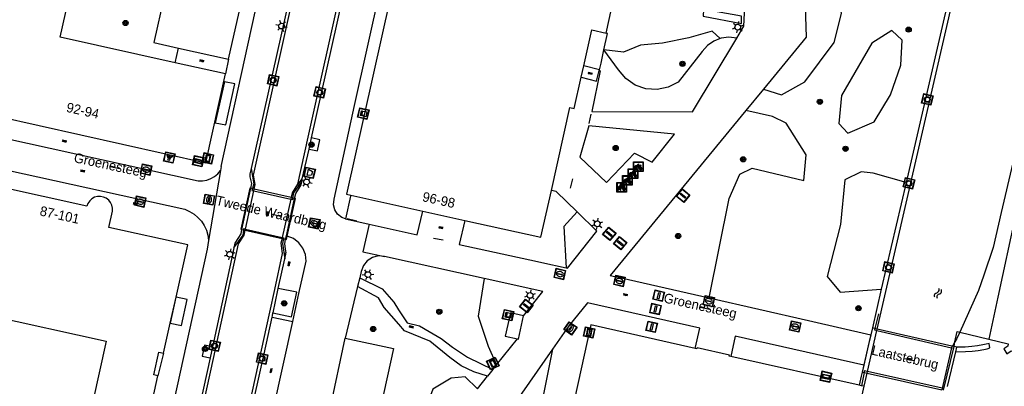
# Model space of a CAD drawing. Header units: metres. Extents: x 93870 to 95789, y 463036 to 464040.
# Tile 126 of 256: x 94387 to 94489, y 463608 to 463646. Entities that reach past the tile are written whole.
import ezdxf
from ezdxf.enums import TextEntityAlignment as Align

# ---------------------------------------------------------------- set-up
doc = ezdxf.new("R2010")
doc.units = ezdxf.units.M
doc.header["$LTSCALE"] = 25.4
for name, color, linetype in [('B_BEBOUWINGSGRENS_0', 1, 'Continuous'), ('B_OPSTAL_0', 1, 'Continuous'), ('G_GRENS_ALGEMEEN_0', 7, 'Continuous'), ('K_KUNSTWERKGRENS_0', 1, 'Continuous'), ('K_KUNSTWERKGRENS_1', 1, 'Continuous'), ('Q_BALUSTRADE_LIJN_1', 193, 'Continuous'), ('Q_BOOM_0', 3, 'Continuous'), ('Q_BRANDKRAAN_0', 5, 'Continuous'), ('Q_CAI-KAST_0', 10, 'Continuous'), ('Q_DAMWAND_0', 6, 'Continuous'), ('Q_FIETSENREK_0', 6, 'Continuous'), ('Q_INFORMATIEBORD_0', 7, 'Continuous'), ('Q_INSPECTIE_OF_RIOOLPUT_0', 253, 'Continuous'), ('Q_KOLK_0', 254, 'Continuous'), ('Q_LICHTMAST_0', 2, 'Continuous'), ('Q_LICHTPUNT_1', 7, 'Continuous'), ('Q_LIJNAFWATERING_LIJN_0', 7, 'Continuous'), ('Q_MEERRING_0', 7, 'Continuous'), ('Q_STRAATNAAMBORD_0', 7, 'Continuous'), ('Q_VERKEERSBORDPAAL_0', 40, 'Continuous'), ('Q_ZAND_ZOUTBAK_0', 7, 'Continuous'), ('S_GBKN_SYMBOOL_OV_GROOT_0', 7, 'Continuous'), ('S_GBKN_SYMBOOL_OV_GROOT_1', 7, 'Continuous'), ('S_GBKN_SYMBOOL_WATER_0', 7, 'Continuous'), ('T_CULTUURGRENS_0', 76, 'Continuous'), ('T_HEK_0', 57, 'Continuous'), ('T_HEK_LIJN_0', 6, 'Continuous'), ('T_MUUR_30CM_0', 10, 'Continuous'), ('V_WEGGRENS_0', 7, 'Continuous'), ('W_KADEMUUR_30CM_0', 10, 'Continuous'), ('W_WATERGRENS_0', 5, 'Continuous'), ('Z_GBKN_HUISNUMMER_0', 252, 'Continuous'), ('Z_KUNSTWERKNAAM_1', 252, 'Continuous'), ('Z_STRAATNAAM_0', 252, 'Continuous')]:
    doc.layers.add(name, color=color, linetype=linetype)
doc.layers.add('Q_AFSLUITPAAL_0', color=7, linetype='Continuous', true_color=0xf86a3a)
doc.layers.add('Q_PAAL_STEEN_0', color=7, linetype='Continuous', true_color=0xa97373)

# ---------------------------------------------------------------- blocks, each defined once
blk = doc.blocks.new('Q_ZAND_ZOUTBAK')
for points in [[(-0.5, 0.5), (0.5, 0.5), (0.5, -0.5), (-0.5, -0.5)], [(-0.34, 0.2), (0.33, 0.2), (0.19, -0.25), (-0.2, -0.25)]]:
    blk.add_lwpolyline(points, close=True)
blk.add_lwpolyline([(-0.44, 0.46), (0.44, 0.46, -0.414214), (0.46, 0.44), (0.46, -0.44, -0.414214), (0.44, -0.46), (-0.44, -0.46, -0.414214), (-0.46, -0.44), (-0.46, 0.44), (-0.46, 0.44), (-0.46, 0.45), (-0.46, 0.45), (-0.46, 0.45), (-0.46, 0.45), (-0.46, 0.45), (-0.46, 0.45), (-0.46, 0.46), (-0.46, 0.46), (-0.46, 0.46), (-0.45, 0.46), (-0.45, 0.46), (-0.45, 0.46), (-0.45, 0.46), (-0.45, 0.46), (-0.45, 0.46), (-0.44, 0.46), (-0.44, 0.46)], format="xyb")
blk = doc.blocks.new('Q_INFORMATIEBORD')
for points in [[(-0.5, 0.5), (0.5, 0.5), (0.5, -0.5), (-0.5, -0.5)], [(-0.37, 0.22), (0.36, 0.22), (0.36, -0.21), (-0.37, -0.21)]]:
    blk.add_lwpolyline(points, close=True)
for points in [[(-0.44, 0.46), (0.44, 0.46, -0.414214), (0.46, 0.44), (0.46, -0.44, -0.414214), (0.44, -0.46), (-0.44, -0.46, -0.414214), (-0.46, -0.44), (-0.46, 0.44), (-0.46, 0.44), (-0.46, 0.45), (-0.46, 0.45), (-0.46, 0.45), (-0.46, 0.45), (-0.46, 0.45), (-0.46, 0.45), (-0.46, 0.46), (-0.46, 0.46), (-0.46, 0.46), (-0.45, 0.46), (-0.45, 0.46), (-0.45, 0.46), (-0.45, 0.46), (-0.45, 0.46), (-0.45, 0.46), (-0.44, 0.46), (-0.44, 0.46)], [(-0.29, 0.16), (0.28, 0.16, -0.414214), (0.3, 0.14), (0.3, -0.13, -0.414214), (0.28, -0.16), (-0.29, -0.16, -0.414214), (-0.31, -0.13), (-0.31, 0.14), (-0.31, 0.14), (-0.31, 0.14), (-0.31, 0.14), (-0.31, 0.15), (-0.31, 0.15), (-0.31, 0.15), (-0.3, 0.15), (-0.3, 0.15), (-0.3, 0.15), (-0.3, 0.16), (-0.3, 0.16), (-0.3, 0.16), (-0.3, 0.16), (-0.29, 0.16), (-0.29, 0.16), (-0.29, 0.16), (-0.29, 0.16), (-0.29, 0.16)]]:
    blk.add_lwpolyline(points, format="xyb")
blk = doc.blocks.new('Q_STRAATNAAMBORD')
for points in [[(-0.5, 0.5), (0.5, 0.5), (0.5, -0.5), (-0.5, -0.5)], [(-0.37, 0.22), (0.36, 0.22), (0.36, -0.21), (-0.37, -0.21)]]:
    blk.add_lwpolyline(points, close=True)
for points in [[(-0.44, 0.46), (0.44, 0.46, -0.414214), (0.46, 0.44), (0.46, -0.44, -0.414214), (0.44, -0.46), (-0.44, -0.46, -0.414214), (-0.46, -0.44), (-0.46, 0.44), (-0.46, 0.44), (-0.46, 0.45), (-0.46, 0.45), (-0.46, 0.45), (-0.46, 0.45), (-0.46, 0.45), (-0.46, 0.45), (-0.46, 0.46), (-0.46, 0.46), (-0.46, 0.46), (-0.45, 0.46), (-0.45, 0.46), (-0.45, 0.46), (-0.45, 0.46), (-0.45, 0.46), (-0.45, 0.46), (-0.44, 0.46), (-0.44, 0.46)], [(-0.29, 0.16), (0.28, 0.16, -0.414214), (0.3, 0.14), (0.3, -0.13, -0.414214), (0.28, -0.16), (-0.29, -0.16, -0.414214), (-0.31, -0.13), (-0.31, 0.14), (-0.31, 0.14), (-0.31, 0.14), (-0.31, 0.14), (-0.31, 0.15), (-0.31, 0.15), (-0.31, 0.15), (-0.3, 0.15), (-0.3, 0.15), (-0.3, 0.15), (-0.3, 0.16), (-0.3, 0.16), (-0.3, 0.16), (-0.3, 0.16), (-0.29, 0.16), (-0.29, 0.16), (-0.29, 0.16), (-0.29, 0.16), (-0.29, 0.16)]]:
    blk.add_lwpolyline(points, format="xyb")
blk = doc.blocks.new('Q_CAI-KAST')
for points in [[(-0.5, 0.5), (0.5, 0.5), (0.5, -0.5), (-0.5, -0.5)], [(-0.26, 0.26), (0.25, 0.26), (0.25, 0.19), (-0.26, 0.19)], [(-0.26, 0.11), (0.25, 0.11), (0.25, -0.33), (-0.26, -0.33)]]:
    blk.add_lwpolyline(points, close=True)
blk.add_lwpolyline([(-0.44, 0.46), (0.44, 0.46, -0.414214), (0.46, 0.44), (0.46, -0.44, -0.414214), (0.44, -0.46), (-0.44, -0.46, -0.414214), (-0.46, -0.44), (-0.46, 0.44), (-0.46, 0.44), (-0.46, 0.45), (-0.46, 0.45), (-0.46, 0.45), (-0.46, 0.45), (-0.46, 0.45), (-0.46, 0.45), (-0.46, 0.46), (-0.46, 0.46), (-0.46, 0.46), (-0.45, 0.46), (-0.45, 0.46), (-0.45, 0.46), (-0.45, 0.46), (-0.45, 0.46), (-0.45, 0.46), (-0.44, 0.46), (-0.44, 0.46)], format="xyb")
blk.add_circle((-0.18, -0.03), 0.0354)
blk = doc.blocks.new('Q_LICHTMAST')
for points in [[(-0.26, 0.15), (-0.52, 0.3)], [(0, 0.3), (0, 0.6)], [(0.26, 0.15), (0.52, 0.3)], [(-0.26, -0.15), (-0.52, -0.3)], [(0, -0.3), (0, -0.6)], [(0.26, -0.15), (0.52, -0.3)]]:
    blk.add_lwpolyline(points)
blk.add_circle((0, 0), 0.3)
blk = doc.blocks.new('Q_VERKEERSBORDPAAL')
for points in [[(-0.5, 0.5), (0.5, 0.5), (0.5, -0.5), (-0.5, -0.5)], [(-0.08, 0.33), (0.07, 0.33), (0.07, -0.33), (-0.08, -0.33)]]:
    blk.add_lwpolyline(points, close=True)
blk.add_lwpolyline([(-0.44, 0.46), (0.44, 0.46, -0.414214), (0.46, 0.44), (0.46, -0.44, -0.414214), (0.44, -0.46), (-0.44, -0.46, -0.414214), (-0.46, -0.44), (-0.46, 0.44), (-0.46, 0.44), (-0.46, 0.45), (-0.46, 0.45), (-0.46, 0.45), (-0.46, 0.45), (-0.46, 0.45), (-0.46, 0.45), (-0.46, 0.46), (-0.46, 0.46), (-0.46, 0.46), (-0.45, 0.46), (-0.45, 0.46), (-0.45, 0.46), (-0.45, 0.46), (-0.45, 0.46), (-0.45, 0.46), (-0.44, 0.46), (-0.44, 0.46)], format="xyb")
blk = doc.blocks.new('Q_AFSLUITPAAL')
for points in [[(-0.5, 0.5), (0.5, 0.5), (0.5, -0.5), (-0.5, -0.5)], [(-0.08, 0.33), (0.07, 0.33), (0.07, -0.33), (-0.08, -0.33)]]:
    blk.add_lwpolyline(points, close=True)
blk.add_lwpolyline([(-0.44, 0.46), (0.44, 0.46, -0.414214), (0.46, 0.44), (0.46, -0.44, -0.414214), (0.44, -0.46), (-0.44, -0.46, -0.414214), (-0.46, -0.44), (-0.46, 0.44), (-0.46, 0.44), (-0.46, 0.45), (-0.46, 0.45), (-0.46, 0.45), (-0.46, 0.45), (-0.46, 0.45), (-0.46, 0.45), (-0.46, 0.46), (-0.46, 0.46), (-0.46, 0.46), (-0.45, 0.46), (-0.45, 0.46), (-0.45, 0.46), (-0.45, 0.46), (-0.45, 0.46), (-0.45, 0.46), (-0.44, 0.46), (-0.44, 0.46)], format="xyb")
blk = doc.blocks.new('Q_PAAL_STEEN')
for points in [[(-0.5, 0.5), (0.5, 0.5), (0.5, -0.5), (-0.5, -0.5)], [(-0.08, 0.33), (0.07, 0.33), (0.07, -0.33), (-0.08, -0.33)]]:
    blk.add_lwpolyline(points, close=True)
blk.add_lwpolyline([(-0.44, 0.46), (0.44, 0.46, -0.414214), (0.46, 0.44), (0.46, -0.44, -0.414214), (0.44, -0.46), (-0.44, -0.46, -0.414214), (-0.46, -0.44), (-0.46, 0.44), (-0.46, 0.44), (-0.46, 0.45), (-0.46, 0.45), (-0.46, 0.45), (-0.46, 0.45), (-0.46, 0.45), (-0.46, 0.45), (-0.46, 0.46), (-0.46, 0.46), (-0.46, 0.46), (-0.45, 0.46), (-0.45, 0.46), (-0.45, 0.46), (-0.45, 0.46), (-0.45, 0.46), (-0.45, 0.46), (-0.44, 0.46), (-0.44, 0.46)], format="xyb")
blk = doc.blocks.new('Q_INSPECTIE_OF_RIOOLPUT')
blk.add_lwpolyline([(-0.5, 0.5), (0.5, 0.5), (0.5, -0.5), (-0.5, -0.5)], close=True)
for points in [[(-0.44, 0.46), (0.44, 0.46, -0.414214), (0.46, 0.44), (0.46, -0.44, -0.414214), (0.44, -0.46), (-0.44, -0.46, -0.414214), (-0.46, -0.44), (-0.46, 0.44), (-0.46, 0.44), (-0.46, 0.45), (-0.46, 0.45), (-0.46, 0.45), (-0.46, 0.45), (-0.46, 0.45), (-0.46, 0.45), (-0.46, 0.46), (-0.46, 0.46), (-0.46, 0.46), (-0.45, 0.46), (-0.45, 0.46), (-0.45, 0.46), (-0.45, 0.46), (-0.45, 0.46), (-0.45, 0.46), (-0.44, 0.46), (-0.44, 0.46)], [(-0.34, 0.1, 0.380426), (-0.28, -0.18)], [(-0.01, 0.27, 0.240218), (-0.34, 0.1)], [(-0.19, 0.04, 0.853344), (-0.19, -0.03)], [(0.33, 0.11, 0.240191), (-0.01, 0.27)], [(0.18, -0.03, 0.849746), (0.18, 0.04)], [(0.27, -0.18, 0.380426), (0.33, 0.11)], [(-0.28, -0.18, 0.148452), (0.01, -0.26)], [(0.01, -0.26, 0.131742), (0.27, -0.18)]]:
    blk.add_lwpolyline(points, format="xyb")
for points in [[(-0.19, 0.04), (0.18, 0.04)], [(0.18, -0.03), (-0.19, -0.03)]]:
    blk.add_lwpolyline(points)
blk = doc.blocks.new('Q_BRANDKRAAN')
blk.add_lwpolyline([(-0.5, 0.5), (0.5, 0.5), (0.5, -0.5), (-0.5, -0.5)], close=True)
for points in [[(-0.44, 0.46), (0.44, 0.46, -0.414214), (0.46, 0.44), (0.46, -0.44, -0.414214), (0.44, -0.46), (-0.44, -0.46, -0.414214), (-0.46, -0.44), (-0.46, 0.44), (-0.46, 0.44), (-0.46, 0.45), (-0.46, 0.45), (-0.46, 0.45), (-0.46, 0.45), (-0.46, 0.45), (-0.46, 0.45), (-0.46, 0.46), (-0.46, 0.46), (-0.46, 0.46), (-0.45, 0.46), (-0.45, 0.46), (-0.45, 0.46), (-0.45, 0.46), (-0.45, 0.46), (-0.45, 0.46), (-0.44, 0.46), (-0.44, 0.46)], [(-0.34, 0.1, 0.380426), (-0.28, -0.18)], [(-0.01, 0.27, 0.240218), (-0.34, 0.1)], [(-0.19, 0.04, 0.853344), (-0.19, -0.03)], [(0.33, 0.11, 0.240191), (-0.01, 0.27)], [(0.18, -0.03, 0.849746), (0.18, 0.04)], [(0.27, -0.18, 0.380426), (0.33, 0.11)], [(-0.28, -0.18, 0.148452), (0.01, -0.26)], [(0.01, -0.26, 0.131742), (0.27, -0.18)]]:
    blk.add_lwpolyline(points, format="xyb")
for points in [[(-0.19, 0.04), (0.18, 0.04)], [(0.18, -0.03), (-0.19, -0.03)]]:
    blk.add_lwpolyline(points)
blk = doc.blocks.new('Q_KOLK')
blk.add_lwpolyline([(-0.5, 0.5), (0.5, 0.5), (0.5, -0.5), (-0.5, -0.5)], close=True)
for points in [[(-0.44, 0.46), (0.44, 0.46, -0.414214), (0.46, 0.44), (0.46, -0.44, -0.414214), (0.44, -0.46), (-0.44, -0.46, -0.414214), (-0.46, -0.44), (-0.46, 0.44, -0.414214), (-0.44, 0.46)], [(-0.34, 0.1, 0.380426), (-0.28, -0.18)], [(-0.01, 0.27, 0.240218), (-0.34, 0.1)], [(-0.19, 0.04, 0.853344), (-0.19, -0.03)], [(0.33, 0.11, 0.240191), (-0.01, 0.27)], [(0.18, -0.03, 0.849746), (0.18, 0.04)], [(0.27, -0.18, 0.380426), (0.33, 0.11)], [(-0.28, -0.18, 0.148452), (0.01, -0.26)], [(0.01, -0.26, 0.131742), (0.27, -0.18)]]:
    blk.add_lwpolyline(points, format="xyb")
for points in [[(-0.19, 0.04), (0.18, 0.04)], [(0.18, -0.03), (-0.19, -0.03)]]:
    blk.add_lwpolyline(points)
blk = doc.blocks.new('Q_MEERRING')
blk.add_lwpolyline([(-0.5, 0.5), (0.5, 0.5), (0.5, -0.5), (-0.5, -0.5)], close=True)
blk.add_lwpolyline([(-0.44, 0.46), (0.44, 0.46, -0.414214), (0.46, 0.44), (0.46, -0.44, -0.414214), (0.44, -0.46), (-0.44, -0.46, -0.414214), (-0.46, -0.44), (-0.46, 0.44), (-0.46, 0.44), (-0.46, 0.45), (-0.46, 0.45), (-0.46, 0.45), (-0.46, 0.45), (-0.46, 0.45), (-0.46, 0.45), (-0.46, 0.46), (-0.46, 0.46), (-0.46, 0.46), (-0.45, 0.46), (-0.45, 0.46), (-0.45, 0.46), (-0.45, 0.46), (-0.45, 0.46), (-0.45, 0.46), (-0.44, 0.46), (-0.44, 0.46)], format="xyb")
for radius in [0.3, 0.3, 0.25, 0.25]:
    blk.add_circle((0, 0), radius)
blk = doc.blocks.new('Q_LICHTPUNT')
for points in [[(-0.5, 0.5), (0.5, 0.5), (0.5, -0.5), (-0.5, -0.5)], [(-0.46, 0.46), (0.46, 0.46), (0.46, -0.46), (-0.46, -0.46)], [(-0.12, 0.08), (-0.08, 0.05), (-0.26, -0.23), (-0.3, -0.2)], [(-0.03, 0.03), (0.02, 0.03), (0.02, -0.3), (-0.03, -0.3)], [(0.08, 0.05), (0.12, 0.08), (0.29, -0.21), (0.25, -0.24)]]:
    blk.add_lwpolyline(points, close=True)
blk.add_circle((0, 0.21), 0.103)
blk = doc.blocks.new('Q_FIETSENREK')
for points in [[(-0.5, 0.5), (0.5, 0.5), (0.5, -0.5), (-0.5, -0.5)], [(-0.06, 0.15), (0.18, 0.05), (0.04, -0.09)]]:
    blk.add_lwpolyline(points, close=True)
for points in [[(-0.44, 0.46), (0.44, 0.46, -0.414214), (0.46, 0.44), (0.46, -0.44, -0.414214), (0.44, -0.46), (-0.44, -0.46, -0.414214), (-0.46, -0.44), (-0.46, 0.44), (-0.46, 0.44), (-0.46, 0.45), (-0.46, 0.45), (-0.46, 0.45), (-0.46, 0.45), (-0.46, 0.45), (-0.46, 0.45), (-0.46, 0.46), (-0.46, 0.46), (-0.46, 0.46), (-0.45, 0.46), (-0.45, 0.46), (-0.45, 0.46), (-0.45, 0.46), (-0.45, 0.46), (-0.45, 0.46), (-0.44, 0.46), (-0.44, 0.46)], [(-0.18, 0.11, 0.847256), (-0.32, -0.14)], [(-0.19, 0.08, 0.842492), (-0.3, -0.12)], [(-0.17, 0.06, 0.053288), (-0.19, 0.08)], [(-0.19, -0.13, 0.502492), (-0.15, 0.04)], [(-0.15, 0.09, 0.06236), (-0.18, 0.11)], [(-0.16, -0.16, 0.494489), (-0.12, 0.07)], [(-0.32, -0.14, 0.089606), (-0.42, -0.35)], [(-0.3, -0.16, 0.110942), (-0.37, -0.35)], [(-0.29, -0.1, 0.006942), (-0.3, -0.12)], [(-0.3, -0.16, 0.02458), (-0.28, -0.17)], [(-0.21, -0.1, 0.381614), (-0.29, -0.1)], [(-0.22, -0.14, 0.533998), (-0.28, -0.14)], [(-0.28, -0.14, 0.009682), (-0.27, -0.14)], [(-0.28, -0.17, 0.148109), (-0.2, -0.17)], [(-0.27, -0.14, 0.120201), (-0.22, -0.14)], [(-0.22, -0.14, 0.003554), (-0.22, -0.14)], [(-0.19, -0.13, 0.017985), (-0.21, -0.1)], [(-0.12, -0.35, 0.075837), (-0.2, -0.17)], [(-0.08, -0.35, 0.094234), (-0.16, -0.16)], [(0.1, -0.16, 0.385208), (0.19, -0.33)], [(0.21, -0.05, 0.224648), (0.11, -0.13)], [(0.13, -0.17, 0.376993), (0.2, -0.3)], [(0.21, -0.09, 0.20829), (0.14, -0.14)], [(0.19, -0.33, 1), (0.29, -0.06)], [(0.2, -0.3, 1), (0.28, -0.09)], [(0.29, -0.06, 0.086253), (0.24, -0.05)], [(0.28, -0.09, 0.079305), (0.24, -0.08)]]:
    blk.add_lwpolyline(points, format="xyb")
for points in [[(-0.17, 0.06), (-0.26, -0.04), (-0.24, -0.06), (-0.15, 0.04)], [(0.08, 0.22), (0, 0.25), (-0.15, 0.09)], [(-0.12, 0.07), (-0.09, 0.11), (0.02, -0.13), (0.1, -0.16)], [(0.24, -0.05), (0.23, 0.05), (0.26, 0.09), (0.3, 0.08), (0.31, 0.11), (0.19, 0.15), (0.18, 0.12), (0.23, 0.1), (0.21, 0.08), (-0.04, 0.17), (0, 0.22), (0.07, 0.19), (0.08, 0.22)], [(0.21, -0.05), (0.2, 0.03), (0.06, -0.11)], [(-0.42, -0.35), (-0.37, -0.35)], [(-0.12, -0.35), (-0.08, -0.35)], [(0.06, -0.11), (0.11, -0.13)], [(0.13, -0.17), (0.25, -0.22), (0.24, -0.08)], [(0.14, -0.14), (0.22, -0.17), (0.21, -0.09)]]:
    blk.add_lwpolyline(points)
blk = doc.blocks.new('Q_BOOM')
for radius in [0.27, 0.18, 0.09]:
    blk.add_circle((0, 0), radius)
blk = doc.blocks.new('S_GBKN_SYMBOOL_WATER')
for points in [[(-0.5, 0.15), (-0.44, 0.21), (-0.31, 0.27), (-0.19, 0.27), (-0.06, 0.21), (0, 0.15), (0.06, 0.09), (0.19, 0.02), (0.31, 0.02), (0.44, 0.09), (0.5, 0.15)], [(-0.5, -0.15), (-0.44, -0.09), (-0.31, -0.02), (-0.19, -0.02), (-0.06, -0.09), (0, -0.15), (0.06, -0.21), (0.19, -0.27), (0.31, -0.27), (0.44, -0.21), (0.5, -0.15)]]:
    blk.add_lwpolyline(points)
blk = doc.blocks.new('S_GBKN_SYMBOOL_OV_GROOT')
for points in [[(-0.21875, 0.0625), (0.21875, 0.0625)], [(-0.21875, 0), (0.21875, 0)], [(-0.1875, 0.0625), (-0.1875, 0)], [(-0.125, 0.09375), (-0.125, 0.0625)], [(-0.125, 0), (-0.125, -0.0625)], [(-0.0625, 0.0625), (-0.0625, 0)], [(0, 0.09375), (0, 0.0625)], [(0, 0), (0, -0.0625)], [(0.0625, 0.0625), (0.0625, 0)], [(0.125, 0.09375), (0.125, 0.0625)], [(0.125, 0), (0.125, -0.0625)], [(0.1875, 0.0625), (0.1875, 0)], [(-0.21875, -0.0625), (0.21875, -0.0625)], [(-0.1875, -0.0625), (-0.1875, -0.09375)], [(-0.0625, -0.0625), (-0.0625, -0.09375)], [(0.0625, -0.0625), (0.0625, -0.09375)], [(0.1875, -0.0625), (0.1875, -0.09375)]]:
    blk.add_lwpolyline(points)

msp = doc.modelspace()

# ---------------------------------------------------------------- linework, layer by layer
at = {"layer": 'B_BEBOUWINGSGRENS_0'}
for p, q in [((94408.74, 463642.1), (94422.29, 463703.13)), ((94448, 463644.82), (94448.57, 463647.36)), ((94403.51, 463643.27), (94408.74, 463642.1)), ((94408.4, 463640.59), (94403.17, 463641.75)), ((94406.35, 463631.35), (94408.4, 463640.59)), ((94445.4, 463640.25), (94445.67, 463641.43)), ((94379.71, 463637.3), (94406.35, 463631.35)), ((94421.45, 463627.97), (94428.94, 463626.31)), ((94428.94, 463626.31), (94433.29, 463625.35)), ((94403.27, 463617.37), (94404.48, 463622.81)), ((94402.67, 463614.66), (94403.27, 463617.37)), ((94401.98, 463611.55), (94402.67, 463614.66)), ((94474.33, 463608.22), (94460.96, 463611.21)), ((94400.67, 463605.98), (94401.37, 463609.19)), ((94471.65, 463592.92), (94474.83, 463608.11)), ((94474.58, 463608.16), (94474.33, 463608.22)), ((94474.83, 463608.11), (94474.58, 463608.16))]:
    msp.add_line(p, q, dxfattribs=at)
for points in [[(94403.17, 463641.75), (94391.23, 463644.41), (94393.01, 463652.43), (94395.24, 463651.93), (94396.34, 463656.86), (94394.09, 463657.36), (94395.91, 463665.52), (94398.07, 463665.03), (94399.12, 463669.7), (94396.99, 463670.18), (94398.88, 463678.66), (94401.03, 463678.18), (94402.05, 463682.79), (94399.87, 463683.28), (94401.7, 463691.47), (94403.98, 463690.96), (94405.05, 463695.74), (94402.75, 463696.25), (94404.59, 463704.49), (94406.86, 463703.98), (94407.77, 463708.11)], [(94411.77, 463680.21), (94407.95, 463663.02), (94405.49, 463663.56), (94404.95, 463661.12), (94407.36, 463660.58), (94404.58, 463648.09), (94402.02, 463648.66), (94400.95, 463643.84), (94403.51, 463643.27)], [(94431.01, 463672.99), (94421, 463628.07), (94421.45, 463627.97)], [(94445.67, 463641.43), (94446.5, 463645.16), (94448, 463644.82)], [(94442.31, 463628.47), (94444.24, 463637.09), (94444.68, 463637), (94445.4, 463640.25)], [(94404.48, 463622.81), (94396.28, 463624.6), (94396.65, 463626.3), (94396.65, 463626.62), (94396.59, 463626.92), (94396.46, 463627.21), (94396.26, 463627.46), (94396.01, 463627.65), (94395.73, 463627.78), (94395.42, 463627.84), (94395.1, 463627.83), (94394.8, 463627.75), (94394.52, 463627.59), (94394.29, 463627.38), (94394.11, 463627.12), (94394, 463626.83), (94384.86, 463628.85)], [(94433.29, 463625.35), (94441.22, 463623.6), (94442.31, 463628.47)], [(94375.06, 463616.05), (94383.44, 463614.22), (94383.72, 463615.48), (94395.99, 463612.8), (94394.61, 463606.5), (94392.47, 463606.97), (94391.67, 463603.3), (94393.82, 463602.83), (94392.42, 463596.47), (94387.56, 463597.53), (94386.46, 463592.48), (94386.55, 463592.13), (94386.08, 463590.16), (94387.87, 463589.74), (94386.2, 463582.08), (94384.43, 463582.46), (94384, 463580.49), (94383.74, 463580.55), (94382.59, 463575.3), (94387.44, 463574.25), (94386.74, 463571.05)], [(94438.77, 463613.03), (94438.89, 463613), (94439.42, 463615.43)], [(94457.26, 463612.04), (94446.42, 463614.47), (94443.02, 463599.03)], [(94460.96, 463611.21), (94460.81, 463611.24), (94460.83, 463611.34), (94457.47, 463612.1), (94457.44, 463612), (94457.26, 463612.04)], [(94489.82, 463612.51), (94489.78, 463612.28), (94489.37, 463611.98), (94489.67, 463611.47), (94490.13, 463611.77), (94494.2, 463611), (94494.45, 463610.54), (94494.96, 463610.84)], [(94401.37, 463609.19), (94400.95, 463609.28), (94401.47, 463611.66), (94401.98, 463611.55)]]:
    msp.add_lwpolyline(points, dxfattribs=at)
at = {"layer": 'B_OPSTAL_0'}
msp.add_lwpolyline([(94439.42, 463615.43), (94438.04, 463615.73), (94437.5, 463613.31), (94438.77, 463613.03)], dxfattribs=at)
at = {"layer": 'G_GRENS_ALGEMEEN_0'}
for p, q in [((94417.1, 463632.77), (94417.35, 463633.92)), ((94479.2, 463629.3), (94476.62, 463618.18)), ((94476.62, 463618.18), (94475.7, 463614.17)), ((94402.66, 463614.66), (94402.67, 463614.66)), ((94475.7, 463614.17), (94475.53, 463613.46)), ((94407.06, 463612.2), (94406.81, 463611.05)), ((94474.8, 463610.28), (94474.64, 463609.57))]:
    msp.add_line(p, q, dxfattribs=at)
for points in [[(94486.26, 463659.84), (94485.55, 463656.78), (94485.19, 463655.17), (94483.53, 463648), (94483.16, 463646.41), (94479.2, 463629.3)], [(94407.35, 463635.51), (94408.43, 463635.27), (94409.38, 463639.55), (94408.3, 463639.75), (94407.35, 463635.51)], [(94413.35, 463615.72), (94413.36, 463615.73), (94413.61, 463616.93), (94413.86, 463618.08), (94413.9, 463618.26)], [(94403.27, 463617.37), (94403.25, 463617.37), (94402.66, 463614.66)], [(94402.67, 463614.66), (94403.83, 463614.41), (94404.42, 463617.11), (94403.27, 463617.37)], [(94474.64, 463609.57), (94474.54, 463609.14), (94474.33, 463608.22)]]:
    msp.add_lwpolyline(points, dxfattribs=at)
at = {"layer": 'K_KUNSTWERKGRENS_0'}
msp.add_line((94484.18, 463612.23), (94484.04, 463612.26), dxfattribs=at)
at = {"layer": 'K_KUNSTWERKGRENS_1'}
for p, q in [((94411.21, 463628.65), (94411, 463628.7)), ((94411.39, 463628.61), (94411.21, 463628.65)), ((94415.23, 463627.73), (94411.39, 463628.61)), ((94414.83, 463623.72), (94415.68, 463627.62)), ((94415.42, 463627.68), (94415.23, 463627.73)), ((94415.6, 463627.64), (94415.42, 463627.68)), ((94415.68, 463627.62), (94415.6, 463627.64)), ((94410.09, 463624.41), (94410.31, 463624.36)), ((94410.31, 463624.36), (94410.46, 463624.33)), ((94410.46, 463624.33), (94414.29, 463623.46)), ((94414.29, 463623.46), (94414.45, 463623.43)), ((94414.45, 463623.43), (94414.66, 463623.38)), ((94414.83, 463623.72), (94414.83, 463623.72)), ((94475.7, 463614.17), (94475.53, 463613.46)), ((94475.95, 463614.11), (94475.7, 463614.17)), ((94476.19, 463614.05), (94475.95, 463614.11)), ((94483.97, 463612.28), (94476.19, 463614.05)), ((94475.53, 463613.46), (94475.37, 463612.75)), ((94475.37, 463612.75), (94474.64, 463609.57)), ((94484.04, 463612.26), (94483.98, 463612.28)), ((94484.18, 463612.23), (94484.04, 463612.26)), ((94484.19, 463612.23), (94484.18, 463612.23)), ((94484.48, 463612.16), (94484.19, 463612.23)), ((94484.37, 463611.68), (94484.48, 463612.16)), ((94483.52, 463608.08), (94484.37, 463611.68)), ((94474.64, 463609.57), (94474.83, 463609.53)), ((94474.83, 463609.53), (94475.14, 463609.46)), ((94475.14, 463609.46), (94482.93, 463607.73))]:
    msp.add_line(p, q, dxfattribs=at)
for points in [[(94411, 463628.7), (94410.94, 463628.71), (94410, 463624.43), (94410.09, 463624.41)], [(94414.66, 463623.38), (94414.75, 463623.36), (94414.83, 463623.72)]]:
    msp.add_lwpolyline(points, dxfattribs=at)
at = {"layer": 'Q_BALUSTRADE_LIJN_1'}
for p, q in [((94411.35, 463628.43), (94415.2, 463627.57)), ((94415.42, 463627.68), (94415.42, 463627.68)), ((94476.16, 463613.9), (94483.93, 463612.11)), ((94483.93, 463612.11), (94484.02, 463612.1)), ((94474.83, 463609.53), (94474.83, 463609.53)), ((94482.96, 463607.91), (94475.19, 463609.65))]:
    msp.add_line(p, q, dxfattribs=at)
for points in [[(94411.21, 463628.65), (94411.15, 463628.47), (94411.35, 463628.43)], [(94415.2, 463627.57), (94415.4, 463627.53), (94415.42, 463627.68)], [(94475.95, 463614.11), (94475.91, 463613.96), (94476.16, 463613.9)], [(94475.19, 463609.65), (94474.86, 463609.72), (94474.83, 463609.53)]]:
    msp.add_lwpolyline(points, dxfattribs=at)
at = {"layer": 'Q_DAMWAND_0'}
for p in [(94484.29, 463612.71), (94484.04, 463612.26)]:
    msp.add_line(p, (94484.04, 463612.26), dxfattribs=at)
for points in [[(94494.73, 463650.28), (94490.95, 463634.1), (94490.31, 463631.35), (94489.1, 463626.18), (94488.25, 463622.54), (94487.28, 463619.65), (94486.74, 463618.05), (94484.78, 463613.71)], [(94484.78, 463613.71), (94484.48, 463613.06), (94484.29, 463612.71)]]:
    msp.add_lwpolyline(points, dxfattribs=at)
at = {"layer": 'Q_LIJNAFWATERING_LIJN_0'}
for p, q in [((94446.23, 463635.43), (94446.44, 463636.41)), ((94444.31, 463628.71), (94444.55, 463629.68)), ((94421.06, 463625.53), (94422.06, 463625.32)), ((94430.06, 463623.51), (94431.05, 463623.31))]:
    msp.add_line(p, q, dxfattribs=at)
at = {"layer": 'T_CULTUURGRENS_0'}
for points in [[(94464.36, 463638.98), (94466.23, 463638.41), (94468.66, 463639.77), (94471.73, 463643.85), (94472.49, 463646.88), (94471.96, 463650.95), (94468.55, 463653.02)], [(94459.86, 463644.26), (94459.03, 463645.04), (94456.62, 463644.33), (94453.87, 463643.78), (94451.58, 463643.57), (94449.82, 463642.85), (94447.78, 463643.08)], [(94477.72, 463645.11), (94475.65, 463643.79), (94472.5, 463638.32), (94472.2, 463635.41), (94473.13, 463634.42), (94475.89, 463635.6), (94477.59, 463638.42), (94478.66, 463641.49), (94478.79, 463644.1), (94477.72, 463645.11)], [(94459.86, 463644.26), (94459.2, 463644), (94458.53, 463643.52), (94458, 463642.9), (94455.51, 463639.74), (94454.46, 463639.2), (94453.31, 463638.96), (94452.13, 463639.03), (94451.02, 463639.42), (94450.04, 463640.09), (94449.29, 463640.99), (94447.78, 463643.08)], [(94461.6, 463644.3), (94460.78, 463644.4), (94459.96, 463644.3), (94459.86, 463644.26)], [(94458.72, 463617.28), (94460.8, 463627.61), (94461.92, 463630.14), (94463.19, 463630.78), (94468.58, 463629.48), (94468.82, 463632.17), (94466.72, 463635.46), (94465.32, 463636.16), (94462.54, 463636.77)], [(94479.2, 463629.3), (94475.79, 463630.26), (94474.52, 463630.41), (94472.83, 463629.58), (94472.38, 463624.91), (94471.01, 463619.53), (94472.33, 463617.89), (94476.62, 463618.18)], [(94491.78, 463631.02), (94490.6, 463625.9), (94488.75, 463617.35), (94487.8, 463612.98)], [(94445, 463626.23), (94443.61, 463624.72), (94443.83, 463620.4)], [(94435.33, 463619.3), (94434.71, 463615.39), (94435.72, 463612.26), (94436.6, 463610.32)], [(94442.41, 463611.95), (94441.01, 463604.86), (94437.99, 463601.1), (94437.09, 463596.07)], [(94434.62, 463607.84), (94433.35, 463609.08), (94431.87, 463608.95), (94429.97, 463607.78), (94428.96, 463605.08), (94428.38, 463601.99), (94428.75, 463599.92), (94429.7, 463598.83), (94430.37, 463598.73)]]:
    msp.add_lwpolyline(points, dxfattribs=at)
at = {"layer": 'T_HEK_0'}
for p, q in [((94447.47, 463641.71), (94447.78, 463643.08)), ((94408.74, 463642.1), (94408.4, 463640.59)), ((94447.31, 463641), (94447.47, 463641.71)), ((94447.29, 463640.93), (94447.31, 463641)), ((94484.78, 463613.71), (94487.8, 463612.98)), ((94487.8, 463612.98), (94489.82, 463612.51))]:
    msp.add_line(p, q, dxfattribs=at)
for points in [[(94447.78, 463643.08), (94448.15, 463644.79), (94448, 463644.82)], [(94445.4, 463640.25), (94447.01, 463639.84), (94447.29, 463640.93)]]:
    msp.add_lwpolyline(points, dxfattribs=at)
at = {"layer": 'T_HEK_LIJN_0'}
for p, q in [((94415.89, 463629), (94416.4, 463629.66)), ((94411.21, 463628.65), (94411.21, 463628.65)), ((94410.48, 463624.45), (94414.32, 463623.58)), ((94476.32, 463615.63), (94475.95, 463614.11)), ((94483.1, 463607.69), (94484.19, 463612.23)), ((94484.19, 463612.23), (94484.29, 463612.71)), ((94484.19, 463612.23), (94484.19, 463612.23)), ((94474.83, 463609.53), (94474.58, 463608.16))]:
    msp.add_line(p, q, dxfattribs=at)
for points in [[(94411.08, 463630.74), (94411.36, 463629.14), (94411.21, 463628.65)], [(94415.42, 463627.68), (94415.51, 463628.2), (94416.34, 463629.36)], [(94409.29, 463622.48), (94410.25, 463623.81), (94410.31, 463624.36), (94410.31, 463624.36)], [(94410.31, 463624.36), (94410.32, 463624.49), (94410.48, 463624.45)], [(94414.32, 463623.58), (94414.48, 463623.55), (94414.45, 463623.43)], [(94414.45, 463623.43), (94414.45, 463623.43), (94414.34, 463622.94), (94414.57, 463621.36)], [(94484.29, 463612.71), (94484.5, 463613.79), (94484.78, 463613.71)]]:
    msp.add_lwpolyline(points, dxfattribs=at)
at = {"layer": 'T_MUUR_30CM_0'}
msp.add_line((94401.98, 463611.55), (94401.37, 463609.19), dxfattribs=at)
at = {"layer": 'V_WEGGRENS_0'}
for p, q in [((94416.68, 463655.82), (94411.08, 463630.74)), ((94417.35, 463633.92), (94420.53, 463648.17)), ((94456.97, 463636.63), (94461.6, 463644.3)), ((94403.17, 463641.75), (94403.51, 463643.27)), ((94447.31, 463641), (94445.67, 463641.43)), ((94464.36, 463638.98), (94462.54, 463636.77)), ((94462.54, 463636.77), (94448.44, 463619.62)), ((94452.79, 463631.41), (94455.1, 463634.3)), ((94416.4, 463629.66), (94417.1, 463632.77)), ((94407.89, 463630.52), (94406.64, 463623.27)), ((94407.97, 463630.97), (94407.89, 463630.52)), ((94416.34, 463629.36), (94416.4, 463629.66)), ((94411, 463628.7), (94410.09, 463624.41)), ((94428.34, 463623.84), (94428.94, 463626.31)), ((94447.05, 463624.22), (94445, 463626.23)), ((94433.29, 463625.35), (94432.72, 463622.84)), ((94423.37, 463624.94), (94422.71, 463622.08)), ((94423.37, 463624.94), (94428.34, 463623.84)), ((94443.97, 463620.37), (94447.05, 463624.22)), ((94406.64, 463623.27), (94406.51, 463622.36)), ((94414.66, 463623.38), (94414.74, 463623.74)), ((94414.83, 463623.72), (94414.74, 463623.74)), ((94414.83, 463623.72), (94414.83, 463623.72)), ((94409.29, 463622.48), (94409.14, 463621.8)), ((94422.71, 463622.08), (94424.94, 463621.61)), ((94413.9, 463618.26), (94414.57, 463621.36)), ((94435.33, 463619.3), (94424.94, 463621.61)), ((94443.83, 463620.4), (94443.97, 463620.37)), ((94422.37, 463619.36), (94422.15, 463618.48)), ((94441.42, 463617.95), (94435.33, 463619.3)), ((94422.15, 463618.48), (94420.86, 463613.11)), ((94439.42, 463615.43), (94441.42, 463617.95)), ((94413.26, 463615.3), (94415.42, 463614.84)), ((94413.04, 463604.11), (94415.42, 463614.84)), ((94414.91, 463585.38), (94420.86, 463613.11)), ((94436.6, 463610.32), (94438.77, 463613.03)), ((94475.53, 463613.46), (94475.53, 463613.46)), ((94475.37, 463612.75), (94474.8, 463610.28)), ((94436.21, 463609.83), (94435.67, 463609.16)), ((94436.21, 463609.83), (94436.6, 463610.32)), ((94434.62, 463607.84), (94435.67, 463609.16))]:
    msp.add_line(p, q, dxfattribs=at)
for points in [[(94407.97, 463630.97), (94424.19, 463704.8), (94434.42, 463750), (94436.46, 463759.86)], [(94420.88, 463625.51), (94420.5, 463625.64), (94420.07, 463625.98), (94419.77, 463626.45), (94419.64, 463626.98), (94419.7, 463627.54), (94421.84, 463637.31), (94429.88, 463673.43), (94436.64, 463703.69), (94441.66, 463726.2), (94449.19, 463759.89)], [(94461.6, 463644.3), (94462.34, 463645.53), (94463.69, 463672.33)], [(94468.55, 463653.02), (94468.82, 463644.41), (94464.36, 463638.98)], [(94458.62, 463647.2), (94458.14, 463647.28), (94458.1, 463646.57), (94462.08, 463645.81), (94462.08, 463646.6), (94459.54, 463647.04)], [(94447.29, 463640.93), (94447.38, 463640.89), (94446.53, 463636.67), (94456.97, 463636.63)], [(94377.96, 463637.69), (94378.3, 463636.46), (94378.74, 463635.82), (94379.25, 463635.42), (94380.09, 463635.09), (94405.58, 463629.46), (94406.03, 463629.46), (94406.46, 463629.54), (94406.88, 463629.69), (94407.26, 463629.91), (94407.6, 463630.19), (94407.89, 463630.52)], [(94455.1, 463634.3), (94446.22, 463635.19), (94445.27, 463631.93)], [(94417.1, 463632.77), (94417.97, 463632.58), (94418.23, 463633.73), (94417.35, 463633.92)], [(94445.27, 463631.93), (94448.03, 463629.3), (94450.96, 463632.34), (94452.79, 463631.41)], [(94375.93, 463629.3), (94376.94, 463631.35), (94378.24, 463631.79), (94382.24, 463631.34), (94404.18, 463626.5), (94404.68, 463626.29), (94405.14, 463626.01), (94405.55, 463625.66), (94405.91, 463625.26), (94406.2, 463624.81), (94406.43, 463624.32), (94406.57, 463623.8), (94406.64, 463623.27)], [(94411.08, 463630.74), (94410.96, 463630.2), (94410.96, 463629.87), (94411.11, 463629.19), (94411, 463628.7)], [(94415.6, 463627.64), (94415.72, 463628.14), (94416.25, 463628.97), (94416.34, 463629.36)], [(94445, 463626.23), (94442.82, 463628.37), (94442.31, 463628.47)], [(94414.74, 463623.74), (94415.6, 463627.64), (94415.6, 463627.64)], [(94421.45, 463627.97), (94421.43, 463627.88), (94420.88, 463625.51)], [(94420.88, 463625.51), (94421.03, 463625.46), (94423.37, 463624.94)], [(94410.09, 463624.41), (94409.99, 463623.95), (94409.4, 463622.99), (94409.29, 463622.48)], [(94414.57, 463621.36), (94414.68, 463621.83), (94414.67, 463621.98), (94414.72, 463621.99), (94414.65, 463622.38), (94414.57, 463622.92), (94414.66, 463623.38)], [(94415.42, 463614.84), (94416.05, 463617.73), (94416.8, 463621.11), (94416.73, 463621.81), (94416.47, 463622.47), (94416.05, 463623.03), (94415.48, 463623.46), (94414.83, 463623.72)], [(94406.51, 463622.36), (94390.74, 463550.51), (94390.36, 463549.52), (94389.67, 463548.82)], [(94432.72, 463622.84), (94440.87, 463621.08), (94441.3, 463620.98), (94443.83, 463620.4)], [(94409.14, 463621.8), (94407.2, 463612.83), (94407.06, 463612.2)], [(94424.94, 463621.61), (94424.3, 463621.65), (94423.69, 463621.49), (94423.15, 463621.14), (94422.75, 463620.65), (94422.53, 463620.05), (94422.37, 463619.36)], [(94422.37, 463619.36), (94424.7, 463618.22), (94425.91, 463616.83), (94426.39, 463616.03), (94427.3, 463614.69), (94428.6, 463614.37), (94429.61, 463613.79), (94430.86, 463613.07), (94432.02, 463612.16), (94433.57, 463611.11), (94436.21, 463609.83)], [(94448.44, 463619.62), (94449.58, 463619.36), (94458.72, 463617.28)], [(94413.35, 463615.72), (94415.28, 463615.31), (94415.84, 463617.89), (94413.9, 463618.26)], [(94435.67, 463609.16), (94434.23, 463609.6), (94432.94, 463610.23), (94431.76, 463611.08), (94429.68, 463612.8), (94427.04, 463613.86), (94426.45, 463614.56), (94424.93, 463616.28), (94424.31, 463617.28), (94422.15, 463618.48)], [(94458.72, 463617.28), (94469.04, 463614.94), (94475.53, 463613.46)], [(94446.08, 463616.77), (94444.11, 463614.39), (94442.41, 463611.95)], [(94457.26, 463612.04), (94457.74, 463614.14), (94446.08, 463616.77)], [(94410.89, 463604.52), (94412.42, 463611.47), (94413.26, 463615.3)], [(94413.26, 463615.3), (94413.29, 463615.43), (94413.35, 463615.72)], [(94420.86, 463613.11), (94425.9, 463612.02), (94424.58, 463606.04)], [(94474.8, 463610.28), (94461.41, 463613.3), (94460.96, 463611.21)], [(94475.53, 463613.46), (94475.52, 463613.42), (94475.37, 463612.75)], [(94407.06, 463612.2), (94406.24, 463612.38), (94405.99, 463611.23), (94406.81, 463611.05)], [(94442.41, 463611.95), (94435.49, 463602.01), (94435.14, 463597.64)], [(94484.37, 463611.68), (94485.38, 463611.7), (94486.08, 463611.75), (94486.69, 463611.83), (94487.29, 463611.93), (94487.65, 463612), (94487.93, 463612.08), (94487.83, 463612.55), (94487.54, 463612.47), (94487.2, 463612.39), (94486.63, 463612.29), (94486.04, 463612.22), (94485.35, 463612.17), (94484.48, 463612.16)], [(94406.81, 463611.05), (94405.06, 463603.03), (94403.81, 463597.53)]]:
    msp.add_lwpolyline(points, dxfattribs=at)
at = {"layer": 'W_KADEMUUR_30CM_0'}
for p, q in [((94483.93, 463612.11), (94482.93, 463607.73)), ((94483.97, 463612.28), (94483.93, 463612.11)), ((94483.98, 463612.28), (94483.97, 463612.28)), ((94483.97, 463612.28), (94483.97, 463612.28)), ((94484.04, 463612.26), (94483.98, 463612.28))]:
    msp.add_line(p, q, dxfattribs=at)
at = {"layer": 'W_WATERGRENS_0'}
for p, q in [((94476.19, 463614.05), (94486.74, 463659.79)), ((94410.48, 463624.45), (94411.35, 463628.43)), ((94411.35, 463628.43), (94411.39, 463628.61)), ((94415.2, 463627.57), (94414.32, 463623.58)), ((94415.23, 463627.73), (94415.2, 463627.57)), ((94410.46, 463624.33), (94410.48, 463624.45)), ((94414.32, 463623.58), (94414.29, 463623.46)), ((94475.19, 463609.65), (94476.16, 463613.9)), ((94474.83, 463608.11), (94475.14, 463609.46)), ((94475.14, 463609.46), (94475.19, 463609.65))]:
    msp.add_line(p, q, dxfattribs=at)
for points in [[(94411.39, 463628.61), (94411.49, 463629.07), (94411.32, 463630.05), (94440.68, 463761.93), (94441.19, 463761.82), (94441.26, 463762.14)], [(94444.77, 463761.45), (94444.67, 463761.02), (94445.19, 463760.89), (94416.98, 463634), (94415.89, 463629.12), (94415.33, 463628.22), (94415.23, 463627.75), (94415.23, 463627.73)], [(94393.8, 463551.1), (94394.18, 463552.8), (94400.7, 463581.9), (94403.92, 463596.3), (94405.41, 463602.95), (94407.15, 463610.97), (94407.54, 463612.76), (94409.77, 463622.9), (94410.34, 463623.81), (94410.46, 463624.33)], [(94414.29, 463623.46), (94414.18, 463622.97), (94414.31, 463621.92), (94413.5, 463618.16), (94412.99, 463615.8), (94410.31, 463603.65), (94409.45, 463599.73), (94400.65, 463560.16), (94398.64, 463551.12), (94398.58, 463550.19), (94398.57, 463549.95)], [(94476.16, 463613.9), (94476.19, 463614.04), (94476.19, 463614.05)]]:
    msp.add_lwpolyline(points, dxfattribs=at)
at = {"layer": 'Z_KUNSTWERKNAAM_1'}
for p, q in [((94413.15, 463626.03), (94414.12, 463625.8)), ((94479.08, 463610.99), (94480.06, 463610.77))]:
    msp.add_line(p, q, dxfattribs=at)
at = {"layer": 'Z_STRAATNAAM_0'}
for p, q in [((94396.43, 463630.95), (94397.4, 463630.74)), ((94457.77, 463616.34), (94458.75, 463616.12))]:
    msp.add_line(p, q, dxfattribs=at)

# ---------------------------------------------------------------- block references
at = {"layer": 'Q_AFSLUITPAAL_0'}
for p, rotation in [((94448.33, 463623.95), 50.06050835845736), ((94449.47, 463622.98), 50.56701682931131), ((94453.47, 463617.52), 167.1919390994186), ((94453.14, 463616.13), 167.2818318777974)]:
    msp.add_blockref('Q_AFSLUITPAAL', p, dxfattribs=dict(at, rotation=rotation))
at = {"layer": 'Q_BOOM_0'}
for p, rotation in [((94398.02, 463645.88), 167.4452822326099), ((94479.47, 463645.19), 136.708991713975), ((94455.94, 463641.63), 51.78181194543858), ((94470.24, 463637.68), 83.98071677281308), ((94417.36, 463633.22), 77.40263146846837), ((94449, 463632.88), 46.00777959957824), ((94472.91, 463632.8), 23.16103921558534), ((94462.25, 463631.7), 26.8167410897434), ((94455.49, 463623.72), 50.56701682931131), ((94414.52, 463616.72), 77.79088024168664), ((94430.65, 463615.84), 150.0968434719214), ((94474.25, 463616.22), 3.873351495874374), ((94423.77, 463614.05), 167.7295515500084), ((94406.28, 463611.99), 77.65052121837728)]:
    msp.add_blockref('Q_BOOM', p, dxfattribs=dict(at, rotation=rotation))
at = {"layer": 'Q_BRANDKRAAN_0', "rotation": 55.14384887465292}
msp.add_blockref('Q_BRANDKRAAN', (94444.29, 463614.12), dxfattribs=at)
at = {"layer": 'Q_CAI-KAST_0'}
for p, rotation in [((94422.75, 463636.45), 77.4387805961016), ((94437.8, 463615.49), 77.44361973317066)]:
    msp.add_blockref('Q_CAI-KAST', p, dxfattribs=dict(at, rotation=rotation))
at = {"layer": 'Q_FIETSENREK_0'}
for p in [(94451.35, 463630.93), (94450.79, 463630.2), (94449.63, 463628.79), (94450.22, 463629.5)]:
    msp.add_blockref('Q_FIETSENREK', p, dxfattribs=at)
at = {"layer": 'Q_INFORMATIEBORD_0', "rotation": 114.4417353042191}
msp.add_blockref('Q_INFORMATIEBORD', (94436.23, 463610.46), dxfattribs=at)
at = {"layer": 'Q_INSPECTIE_OF_RIOOLPUT_0'}
for p, rotation in [((94406.7, 463627.51), 80.2435016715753), ((94417.65, 463625.04), 168.2209668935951), ((94443.19, 463619.77), 167.147761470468), ((94467.66, 463614.31), 167.1986146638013)]:
    msp.add_blockref('Q_INSPECTIE_OF_RIOOLPUT', p, dxfattribs=dict(at, rotation=rotation))
at = {"layer": 'Q_KOLK_0'}
for p, rotation in [((94400.15, 463630.63), 167.5537883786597), ((94399.54, 463627.3), 167.5674313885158), ((94449.39, 463619.05), 167.2173451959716), ((94458.69, 463616.95), 167.1986146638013)]:
    msp.add_blockref('Q_KOLK', p, dxfattribs=dict(at, rotation=rotation))
at = {"layer": 'Q_LICHTMAST_0'}
for p, rotation in [((94414.25, 463645.56), 77.42063300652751), ((94461.69, 463645.44), 169.2117310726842), ((94416.85, 463629.35), 77.28748717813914), ((94447.08, 463624.99), 50.06050835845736), ((94408.86, 463621.82), 168.02134061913), ((94423.23, 463619.71), 153.9191548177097), ((94440.09, 463617.55), 167.4652154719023)]:
    msp.add_blockref('Q_LICHTMAST', p, dxfattribs=dict(at, rotation=rotation))
at = {"layer": 'Q_LICHTPUNT_1', "rotation": 167.4140372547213}
msp.add_blockref('Q_LICHTPUNT', (94402.57, 463631.88), dxfattribs=at)
at = {"layer": 'Q_MEERRING_0'}
for p, rotation in [((94413.38, 463639.92), 77.45274832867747), ((94418.21, 463638.66), 77.46631591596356), ((94481.41, 463637.93), 76.96234707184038), ((94479.5, 463629.2), 77.0134073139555), ((94477.38, 463620.46), 76.96211556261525), ((94407.28, 463612.31), 77.70865123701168), ((94412.22, 463610.97), 77.58471830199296)]:
    msp.add_blockref('Q_MEERRING', p, dxfattribs=dict(at, rotation=rotation))
at = {"layer": 'Q_PAAL_STEEN_0', "rotation": 167.2818318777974}
msp.add_blockref('Q_PAAL_STEEN', (94452.74, 463614.28), dxfattribs=at)
at = {"layer": 'Q_STRAATNAAMBORD_0'}
for p, rotation in [((94406.58, 463631.8), 77.44163129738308), ((94405.58, 463631.5), 167.4140372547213), ((94446.24, 463613.69), 77.57807481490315), ((94470.87, 463609.09), 167.4036318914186)]:
    msp.add_blockref('Q_STRAATNAAMBORD', p, dxfattribs=dict(at, rotation=rotation))
at = {"layer": 'Q_VERKEERSBORDPAAL_0'}
for p, rotation in [((94456, 463627.92), 50.56701682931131), ((94439.7, 463616.44), 51.43736902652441)]:
    msp.add_blockref('Q_VERKEERSBORDPAAL', p, dxfattribs=dict(at, rotation=rotation))
at = {"layer": 'Q_ZAND_ZOUTBAK_0', "rotation": 77.40293662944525}
msp.add_blockref('Q_ZAND_ZOUTBAK', (94417.16, 463630.3), dxfattribs=at)
at = {"layer": 'S_GBKN_SYMBOOL_OV_GROOT_0'}
for p, rotation in [((94405.95, 463641.93), 167.4595998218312), ((94446.35, 463640.63), 165.5549750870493), ((94391.67, 463633.58), 167.5537883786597), ((94393.57, 463630.48), 167.5674313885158), ((94449.64, 463629.15), 52.36297887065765), ((94399.05, 463627.07), 167.5674313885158), ((94430.82, 463624.58), 167.1928018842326), ((94415.03, 463620.84), 77.77899925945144), ((94450.02, 463617.61), 167.1919390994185), ((94427.75, 463614.26), 166.1611124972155), ((94413.16, 463609.73), 77.58471830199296)]:
    msp.add_blockref('S_GBKN_SYMBOOL_OV_GROOT', p, dxfattribs=dict(at, rotation=rotation))
at = {"layer": 'S_GBKN_SYMBOOL_OV_GROOT_1'}
for p, rotation in [((94412.84, 463626.04), 77.66837746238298), ((94479.56, 463610.9), 167.1417711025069)]:
    msp.add_blockref('S_GBKN_SYMBOOL_OV_GROOT', p, dxfattribs=dict(at, rotation=rotation))
at = {"layer": 'S_GBKN_SYMBOOL_WATER_0', "rotation": 65.69757505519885}
msp.add_blockref('S_GBKN_SYMBOOL_WATER', (94482.53, 463617.76), dxfattribs=at)

# ---------------------------------------------------------------- texts
at = {"layer": 'Z_GBKN_HUISNUMMER_0', "linetype": 'Continuous'}
for s, rotation, p in [('92-94', 347.4, (94393.57, 463636.77)), ('96-98', 347.5, (94430.6, 463627.48)), ('87-101', 347.5, (94391.17, 463625.92))]:
    msp.add_text(s, height=1, rotation=rotation, dxfattribs=at).set_placement(p, align=Align.MIDDLE)
at = {"layer": 'Z_KUNSTWERKNAAM_1', "linetype": 'Continuous'}
for s, rotation, p in [('Tweede Waardbrug', 347.1042, (94413.15, 463626.03)), ('Laatstebrug', 347.2847, (94479.08, 463610.99))]:
    msp.add_text(s, height=1, rotation=rotation, dxfattribs=at).set_placement(p, align=Align.MIDDLE)
at = {"layer": 'Z_STRAATNAAM_0', "linetype": 'Continuous'}
for rotation, p in [(347.8132, (94396.43, 463630.95)), (347.409, (94457.77, 463616.34))]:
    msp.add_text('Groenesteeg', height=1, rotation=rotation, dxfattribs=at).set_placement(p, align=Align.MIDDLE)

doc.saveas('drawing.dxf')
